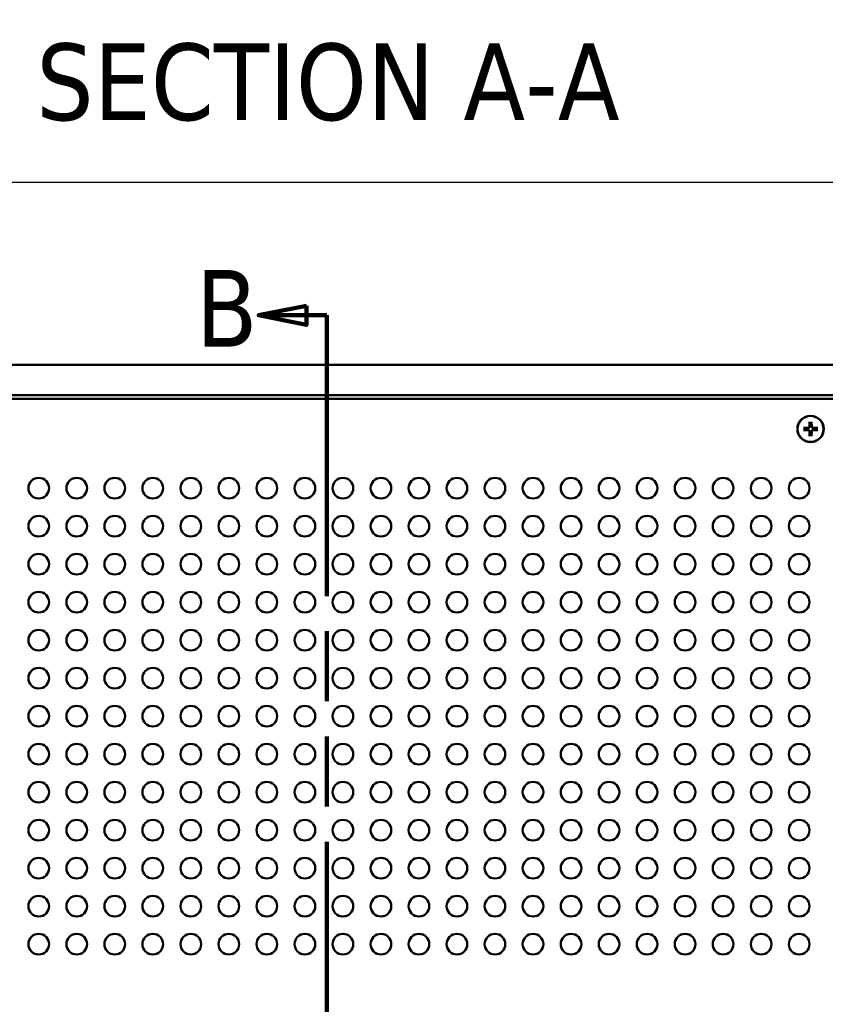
# Model space of a CAD drawing. Header units: millimetres. Extents: x 25 to 1702, y 51 to 1067.
# Tile 5 of 18: x 359 to 527, y 592 to 798. Entities that reach past the tile are written whole.
import ezdxf

# ---------------------------------------------------------------- set-up
doc = ezdxf.new("R2010")
doc.units = ezdxf.units.MM
doc.header["$LTSCALE"] = 2
doc.linetypes.add('DOUBLE_DASH_CHAIN', pattern=[1.2403, 0.6614, -0.0827, 0.1654, -0.0827, 0.1654, -0.0827])
for name, color, linetype, lineweight in [('Dimension (ANSI)', 7, 'Continuous', 25), ('Section Line (ANSI)', 7, 'DOUBLE_DASH_CHAIN', 100), ('Symbol (ANSI)', 7, 'Continuous', 25), ('Visible (ANSI)', 7, 'Continuous', 50)]:
    doc.layers.add(name, color=color, linetype=linetype, lineweight=lineweight)
doc.styles.add('Label Text (ANSI)', font='tahoma.ttf')
doc.styles.add('Note Text (ANSI)', font='tahoma.ttf')
doc.dimstyles.new('Default - mm (ANSI)', dxfattribs={"dimscale": 2, "dimtxt": 5, "dimasz": 2.5, "dimexe": 3.175, "dimexo": 1.6002, "dimgap": 0.8, "dimtad": 0, "dimtih": 1, "dimtoh": 1, "dimrnd": 1e-08, "dimzin": 0, "dimdsep": 46, "dimtxsty": 'Note Text (ANSI)', "dimcen": 0.09, "dimdle": 10, "dimclrd": 256, "dimclre": 256, "dimclrt": 256, "dimadec": 1, "dimazin": 0, "dimtfac": 0.6096, "dimtofl": 0, "dimtmove": 0, "dimatfit": 3, "dimldrblk": 'Filled-1', "dimfxl": 1, "dimtolj": 1, "dimtzin": 0, "dimlwd": -1, "dimlwe": -1, "dimarcsym": 0})

# ---------------------------------------------------------------- blocks, each defined once
blk = doc.blocks.new('2dTransSection1')
at = {"layer": 'Section Line (ANSI)', "linetype": 'Continuous'}
for p, q in [((209.24, 369.18), (204.24, 368.18)), ((209.24, 368.18), (204.24, 368.18)), ((204.24, 368.18), (209.24, 367.18)), ((209.24, 367.18), (209.24, 369.18)), ((211.38, 368.18), (209.24, 368.18)), ((211.38, 368.18), (211.38, 354.19))]:
    blk.add_line(p, q, dxfattribs=at)
at = {"layer": 'Section Line (ANSI)', "linetype": 'DOUBLE_DASH_CHAIN', "ltscale": 22.163883}
blk.add_line((211.38, 368.18), (211.38, 189.25), dxfattribs=at)
at = {"layer": 'Section Line (ANSI)', "linetype": 'Continuous', "flags": 128}
blk.add_lwpolyline([(209.24, 369.18), (204.24, 368.18), (209.24, 367.18), (209.24, 369.18)], dxfattribs=at)
at = {"layer": 'Section Line (ANSI)'}
blk.add_solid([(209.24, 369.18), (204.24, 368.18), (209.24, 367.18), (209.24, 369.18)], dxfattribs=at)
at = {"layer": 'Section Line (ANSI)', "insert": (197.67, 364.91), "char_height": 8, "attachment_point": 7, "style": 'Label Text (ANSI)'}
blk.add_mtext('B', dxfattribs=at)
blk = doc.blocks.new('*D17')
at = {"layer": 'Defpoints', "color": 0, "transparency": 16777216}
for p in [(632.94, 764.08), (211.29, 726.01), (632.94, 726.01)]:
    blk.add_point(p, dxfattribs=at)
at = {"layer": 'Dimension (ANSI)', "transparency": 16777216}
for p, q in [((211.29, 729.21), (211.29, 770.43)), ((632.94, 729.21), (632.94, 770.43)), ((211.29, 764.08), (186.09, 764.08)), ((627.94, 764.08), (216.29, 764.08))]:
    blk.add_line(p, q, dxfattribs=at)
for points in [[(216.29, 764.91), (216.29, 763.25), (211.29, 764.08)], [(627.94, 764.91), (627.94, 763.25), (632.94, 764.08)]]:
    blk.add_solid(points, dxfattribs=at)
at = {"layer": 'Dimension (ANSI)', "transparency": 16777216, "char_height": 10, "attachment_point": 5, "style": 'Note Text (ANSI)'}
for s, insert in [('\\A1; 421.65 mm', (148.22, 770.89)), ('\\A1;[16.600 in]', (148.22, 755.94))]:
    blk.add_mtext(s, dxfattribs=dict(at, insert=insert))
blk = doc.blocks.new('Filled-1')
at = {"color": 0}
for p, q in [((0, 0), (-1, 0.333)), ((-1, 0.333), (-1, -0.333)), ((-1, 0), (0, 0)), ((-1, -0.333), (0, 0))]:
    blk.add_line(p, q, dxfattribs=at)
at = {"color": 0, "flags": 128}
blk.add_lwpolyline([(-1, -0.333), (0, 0), (-1, 0.333), (-1, -0.333)], dxfattribs=at)
at = {"color": 0}
blk.add_solid([(-1, -0.333), (0, 0), (-1, 0.333), (-1, -0.333)], dxfattribs=at)

msp = doc.modelspace()

# ---------------------------------------------------------------- linework, layer by layer
at = {"layer": 'Visible (ANSI)'}
for p, q in [((214.4622, 726.0077), (629.7622, 726.0077)), ((629.7622, 719.6577), (214.4622, 719.6577)), ((629.0122, 718.9177), (215.2122, 718.9177)), ((523.485, 714.1177), (523.4602, 713.0624)), ((523.9395, 714.1177), (523.9643, 713.0624)), ((522.2123, 712.845), (523.2675, 712.8698)), ((522.2123, 712.3905), (523.2675, 712.3656)), ((523.2682, 712.8421), (523.017, 712.8383)), ((523.017, 712.3971), (523.2682, 712.3934)), ((523.485, 711.1177), (523.4602, 712.173)), ((523.4917, 713.313), (523.4879, 713.0618)), ((523.4879, 712.1737), (523.4917, 711.9225)), ((523.9366, 713.0618), (523.9328, 713.313)), ((523.9328, 711.9225), (523.9366, 712.1737)), ((523.9395, 711.1177), (523.9643, 712.173)), ((524.4075, 712.8383), (524.1563, 712.8421)), ((524.1563, 712.3934), (524.4075, 712.3971)), ((525.2122, 712.845), (524.1569, 712.8698)), ((525.2122, 712.3905), (524.1569, 712.3656))]:
    msp.add_line(p, q, dxfattribs=at)
at = {"layer": 'Visible (ANSI)', "flags": 128}
for points in [[(523.4839, 714.0347), (523.4839, 714.0368), (523.4839, 714.039), (523.4839, 714.0414), (523.4839, 714.044), (523.4839, 714.0467), (523.4839, 714.0495), (523.4839, 714.0523), (523.4839, 714.0553), (523.484, 714.0586), (523.484, 714.062), (523.484, 714.0656), (523.4841, 714.0692), (523.4841, 714.073), (523.4842, 714.0768), (523.4843, 714.0805), (523.4843, 714.0843), (523.4844, 714.0882), (523.4845, 714.0923), (523.4845, 714.0965), (523.4846, 714.1008), (523.4847, 714.1051), (523.4848, 714.1094), (523.4849, 714.1136), (523.485, 714.1177)], [(523.4839, 714.0347), (523.4844, 713.9931), (523.4848, 713.9528), (523.4853, 713.9139), (523.4857, 713.8762), (523.4861, 713.8397), (523.4865, 713.8043), (523.4868, 713.77), (523.4872, 713.7368), (523.4876, 713.7045), (523.4879, 713.6731), (523.4882, 713.6427), (523.4885, 713.6131), (523.4888, 713.5843), (523.4891, 713.5563), (523.4894, 713.5291), (523.4897, 713.5025), (523.49, 713.4767), (523.4902, 713.4515), (523.4905, 713.427), (523.4907, 713.4031), (523.491, 713.3797), (523.4912, 713.3569), (523.4914, 713.3347), (523.4917, 713.313)], [(523.9328, 713.313), (523.933, 713.3347), (523.9333, 713.3569), (523.9335, 713.3797), (523.9337, 713.4031), (523.934, 713.427), (523.9342, 713.4515), (523.9345, 713.4767), (523.9348, 713.5025), (523.9351, 713.5291), (523.9353, 713.5563), (523.9356, 713.5843), (523.9359, 713.6131), (523.9363, 713.6427), (523.9366, 713.6731), (523.9369, 713.7045), (523.9373, 713.7368), (523.9376, 713.77), (523.938, 713.8043), (523.9384, 713.8397), (523.9388, 713.8762), (523.9392, 713.9139), (523.9397, 713.9528), (523.9401, 713.9931), (523.9406, 714.0347)], [(523.9395, 714.1177), (523.9396, 714.1136), (523.9397, 714.1094), (523.9398, 714.1051), (523.9399, 714.1008), (523.9399, 714.0965), (523.94, 714.0923), (523.9401, 714.0882), (523.9402, 714.0843), (523.9402, 714.0805), (523.9403, 714.0768), (523.9403, 714.073), (523.9404, 714.0692), (523.9404, 714.0656), (523.9405, 714.062), (523.9405, 714.0586), (523.9405, 714.0553), (523.9406, 714.0523), (523.9406, 714.0495), (523.9406, 714.0467), (523.9406, 714.044), (523.9406, 714.0414), (523.9406, 714.039), (523.9406, 714.0368), (523.9406, 714.0347)], [(522.2123, 712.845), (522.2164, 712.8451), (522.2206, 712.8451), (522.2248, 712.8452), (522.2291, 712.8453), (522.2334, 712.8454), (522.2376, 712.8455), (522.2417, 712.8456), (522.2457, 712.8456), (522.2494, 712.8457), (522.2532, 712.8458), (522.257, 712.8458), (522.2607, 712.8459), (522.2644, 712.8459), (522.268, 712.846), (522.2714, 712.846), (522.2746, 712.846), (522.2777, 712.846), (522.2805, 712.8461), (522.2833, 712.8461), (522.2859, 712.8461), (522.2885, 712.8461), (522.2909, 712.8461), (522.2932, 712.846), (522.2952, 712.846)], [(522.2952, 712.3894), (522.2932, 712.3894), (522.2909, 712.3894), (522.2885, 712.3894), (522.2859, 712.3894), (522.2833, 712.3894), (522.2805, 712.3894), (522.2777, 712.3894), (522.2746, 712.3894), (522.2714, 712.3894), (522.268, 712.3895), (522.2644, 712.3895), (522.2607, 712.3896), (522.257, 712.3896), (522.2532, 712.3897), (522.2494, 712.3897), (522.2457, 712.3898), (522.2417, 712.3899), (522.2376, 712.3899), (522.2334, 712.39), (522.2291, 712.3901), (522.2248, 712.3902), (522.2206, 712.3903), (522.2164, 712.3904), (522.2123, 712.3905)], [(523.017, 712.8383), (522.9953, 712.8385), (522.973, 712.8387), (522.9502, 712.839), (522.9269, 712.8392), (522.903, 712.8395), (522.8784, 712.8397), (522.8533, 712.84), (522.8274, 712.8402), (522.8009, 712.8405), (522.7737, 712.8408), (522.7457, 712.8411), (522.7169, 712.8414), (522.6873, 712.8417), (522.6568, 712.8421), (522.6255, 712.8424), (522.5932, 712.8428), (522.5599, 712.8431), (522.5256, 712.8435), (522.4903, 712.8439), (522.4538, 712.8443), (522.4161, 712.8447), (522.3771, 712.8451), (522.3369, 712.8456), (522.2953, 712.846)], [(522.2953, 712.3894), (522.3369, 712.3899), (522.3771, 712.3903), (522.4161, 712.3907), (522.4538, 712.3911), (522.4903, 712.3916), (522.5256, 712.3919), (522.5599, 712.3923), (522.5932, 712.3927), (522.6255, 712.393), (522.6568, 712.3934), (522.6873, 712.3937), (522.7169, 712.394), (522.7457, 712.3943), (522.7737, 712.3946), (522.8009, 712.3949), (522.8274, 712.3952), (522.8533, 712.3955), (522.8784, 712.3957), (522.903, 712.396), (522.9269, 712.3962), (522.9502, 712.3965), (522.973, 712.3967), (522.9953, 712.3969), (523.017, 712.3971)], [(523.4879, 713.0618), (523.4873, 713.048), (523.4858, 713.0344), (523.4836, 713.0212), (523.4805, 713.008), (523.4765, 712.9946), (523.4715, 712.981), (523.4655, 712.9675), (523.4585, 712.9543), (523.4506, 712.9416), (523.4419, 712.9294), (523.4325, 712.9179), (523.4226, 712.9073), (523.412, 712.8974), (523.4006, 712.8881), (523.3884, 712.8794), (523.3756, 712.8715), (523.3624, 712.8645), (523.349, 712.8585), (523.3354, 712.8535), (523.3219, 712.8495), (523.3088, 712.8464), (523.2955, 712.8442), (523.2819, 712.8427), (523.2682, 712.8421)], [(523.2682, 712.3934), (523.2819, 712.3927), (523.2955, 712.3913), (523.3088, 712.389), (523.3219, 712.386), (523.3354, 712.3819), (523.349, 712.3769), (523.3624, 712.3709), (523.3756, 712.364), (523.3884, 712.3561), (523.4006, 712.3474), (523.412, 712.338), (523.4226, 712.3281), (523.4325, 712.3175), (523.4419, 712.306), (523.4506, 712.2939), (523.4585, 712.2811), (523.4655, 712.2679), (523.4715, 712.2544), (523.4765, 712.2409), (523.4805, 712.2274), (523.4836, 712.2142), (523.4858, 712.201), (523.4873, 712.1874), (523.4879, 712.1737)], [(523.4917, 711.9225), (523.4914, 711.9007), (523.4912, 711.8785), (523.491, 711.8557), (523.4907, 711.8324), (523.4905, 711.8084), (523.4902, 711.7839), (523.49, 711.7587), (523.4897, 711.7329), (523.4894, 711.7064), (523.4891, 711.6791), (523.4888, 711.6511), (523.4885, 711.6224), (523.4882, 711.5928), (523.4879, 711.5623), (523.4876, 711.531), (523.4872, 711.4987), (523.4868, 711.4654), (523.4865, 711.4311), (523.4861, 711.3957), (523.4857, 711.3592), (523.4853, 711.3216), (523.4848, 711.2826), (523.4844, 711.2424), (523.4839, 711.2007)], [(523.9406, 711.2007), (523.9401, 711.2424), (523.9397, 711.2826), (523.9392, 711.3216), (523.9388, 711.3592), (523.9384, 711.3957), (523.938, 711.4311), (523.9376, 711.4654), (523.9373, 711.4987), (523.9369, 711.531), (523.9366, 711.5623), (523.9363, 711.5928), (523.9359, 711.6224), (523.9356, 711.6511), (523.9353, 711.6791), (523.9351, 711.7064), (523.9348, 711.7329), (523.9345, 711.7587), (523.9342, 711.7839), (523.934, 711.8084), (523.9337, 711.8324), (523.9335, 711.8557), (523.9333, 711.8785), (523.933, 711.9007), (523.9328, 711.9225)], [(524.1563, 712.8421), (524.1425, 712.8427), (524.129, 712.8442), (524.1157, 712.8464), (524.1025, 712.8495), (524.0891, 712.8535), (524.0755, 712.8585), (524.0621, 712.8645), (524.0489, 712.8715), (524.0361, 712.8794), (524.0239, 712.8881), (524.0125, 712.8974), (524.0019, 712.9073), (523.992, 712.9179), (523.9826, 712.9294), (523.9739, 712.9416), (523.966, 712.9543), (523.959, 712.9675), (523.953, 712.981), (523.948, 712.9946), (523.944, 713.008), (523.9409, 713.0212), (523.9387, 713.0344), (523.9372, 713.048), (523.9366, 713.0618)], [(523.9366, 712.1737), (523.9372, 712.1874), (523.9387, 712.201), (523.9409, 712.2142), (523.944, 712.2274), (523.948, 712.2409), (523.953, 712.2544), (523.959, 712.2679), (523.966, 712.2811), (523.9739, 712.2939), (523.9826, 712.306), (523.992, 712.3175), (524.0019, 712.3281), (524.0125, 712.338), (524.0239, 712.3474), (524.0361, 712.3561), (524.0489, 712.364), (524.0621, 712.3709), (524.0755, 712.3769), (524.0891, 712.3819), (524.1025, 712.386), (524.1157, 712.389), (524.129, 712.3913), (524.1425, 712.3927), (524.1563, 712.3934)], [(525.1292, 712.846), (525.0876, 712.8456), (525.0473, 712.8451), (525.0084, 712.8447), (524.9707, 712.8443), (524.9342, 712.8439), (524.8988, 712.8435), (524.8645, 712.8431), (524.8313, 712.8428), (524.799, 712.8424), (524.7677, 712.8421), (524.7372, 712.8417), (524.7076, 712.8414), (524.6788, 712.8411), (524.6508, 712.8408), (524.6236, 712.8405), (524.5971, 712.8402), (524.5712, 712.84), (524.5461, 712.8397), (524.5215, 712.8395), (524.4976, 712.8392), (524.4742, 712.839), (524.4515, 712.8387), (524.4292, 712.8385), (524.4075, 712.8383)], [(524.4075, 712.3971), (524.4292, 712.3969), (524.4515, 712.3967), (524.4742, 712.3965), (524.4976, 712.3962), (524.5215, 712.396), (524.5461, 712.3957), (524.5712, 712.3955), (524.5971, 712.3952), (524.6236, 712.3949), (524.6508, 712.3946), (524.6788, 712.3943), (524.7076, 712.394), (524.7372, 712.3937), (524.7677, 712.3934), (524.799, 712.393), (524.8313, 712.3927), (524.8645, 712.3923), (524.8988, 712.3919), (524.9342, 712.3916), (524.9707, 712.3911), (525.0084, 712.3907), (525.0473, 712.3903), (525.0876, 712.3899), (525.1292, 712.3894)], [(525.1293, 712.846), (525.1313, 712.846), (525.1336, 712.8461), (525.136, 712.8461), (525.1385, 712.8461), (525.1412, 712.8461), (525.144, 712.8461), (525.1468, 712.846), (525.1498, 712.846), (525.1531, 712.846), (525.1565, 712.846), (525.1601, 712.8459), (525.1638, 712.8459), (525.1675, 712.8458), (525.1713, 712.8458), (525.175, 712.8457), (525.1788, 712.8456), (525.1827, 712.8456), (525.1868, 712.8455), (525.1911, 712.8454), (525.1953, 712.8453), (525.1996, 712.8452), (525.2039, 712.8451), (525.2081, 712.8451), (525.2122, 712.845)], [(525.2122, 712.3905), (525.2081, 712.3904), (525.2039, 712.3903), (525.1996, 712.3902), (525.1953, 712.3901), (525.1911, 712.39), (525.1868, 712.3899), (525.1827, 712.3899), (525.1788, 712.3898), (525.175, 712.3897), (525.1713, 712.3897), (525.1675, 712.3896), (525.1638, 712.3896), (525.1601, 712.3895), (525.1565, 712.3895), (525.1531, 712.3894), (525.1498, 712.3894), (525.1468, 712.3894), (525.144, 712.3894), (525.1412, 712.3894), (525.1385, 712.3894), (525.136, 712.3894), (525.1336, 712.3894), (525.1313, 712.3894), (525.1293, 712.3894)], [(523.485, 711.1177), (523.4849, 711.1218), (523.4848, 711.126), (523.4847, 711.1303), (523.4846, 711.1346), (523.4845, 711.1389), (523.4845, 711.1431), (523.4844, 711.1472), (523.4843, 711.1512), (523.4843, 711.1549), (523.4842, 711.1587), (523.4841, 711.1624), (523.4841, 711.1662), (523.484, 711.1699), (523.484, 711.1734), (523.484, 711.1769), (523.4839, 711.1801), (523.4839, 711.1831), (523.4839, 711.186), (523.4839, 711.1887), (523.4839, 711.1914), (523.4839, 711.194), (523.4839, 711.1964), (523.4839, 711.1987), (523.4839, 711.2007)], [(523.9406, 711.2007), (523.9406, 711.1987), (523.9406, 711.1964), (523.9406, 711.194), (523.9406, 711.1914), (523.9406, 711.1887), (523.9406, 711.186), (523.9406, 711.1831), (523.9405, 711.1801), (523.9405, 711.1769), (523.9405, 711.1734), (523.9404, 711.1699), (523.9404, 711.1662), (523.9403, 711.1624), (523.9403, 711.1587), (523.9402, 711.1549), (523.9402, 711.1512), (523.9401, 711.1472), (523.94, 711.1431), (523.9399, 711.1389), (523.9399, 711.1346), (523.9398, 711.1303), (523.9397, 711.126), (523.9396, 711.1218), (523.9395, 711.1177)]]:
    msp.add_lwpolyline(points, dxfattribs=at)
at = {"layer": 'Visible (ANSI)'}
for centre, radius in [((523.7122, 712.6177), 2.75), ((523.7122, 712.6177), 2.7146), ((362.581, 700.2487), 2.159), ((370.5185, 700.2487), 2.159), ((378.456, 700.2487), 2.159), ((386.3935, 700.2487), 2.159), ((394.331, 700.2487), 2.159), ((402.2685, 700.2487), 2.159), ((410.206, 700.2487), 2.159), ((418.1435, 700.2487), 2.159), ((426.081, 700.2487), 2.159), ((434.0185, 700.2487), 2.159), ((441.956, 700.2487), 2.159), ((449.8935, 700.2487), 2.159), ((457.831, 700.2487), 2.159), ((465.7685, 700.2487), 2.159), ((473.706, 700.2487), 2.159), ((481.6435, 700.2487), 2.159), ((489.581, 700.2487), 2.159), ((497.5185, 700.2487), 2.159), ((505.456, 700.2487), 2.159), ((513.3935, 700.2487), 2.159), ((521.331, 700.2487), 2.159), ((362.581, 692.3112), 2.159), ((370.5185, 692.3112), 2.159), ((378.456, 692.3112), 2.159), ((386.3935, 692.3112), 2.159), ((394.331, 692.3112), 2.159), ((402.2685, 692.3112), 2.159), ((410.206, 692.3112), 2.159), ((418.1435, 692.3112), 2.159), ((426.081, 692.3112), 2.159), ((434.0185, 692.3112), 2.159), ((441.956, 692.3112), 2.159), ((449.8935, 692.3112), 2.159), ((457.831, 692.3112), 2.159), ((465.7685, 692.3112), 2.159), ((473.706, 692.3112), 2.159), ((481.6435, 692.3112), 2.159), ((489.581, 692.3112), 2.159), ((497.5185, 692.3112), 2.159), ((505.456, 692.3112), 2.159), ((513.3935, 692.3112), 2.159), ((521.331, 692.3112), 2.159), ((362.581, 684.3737), 2.159), ((370.5185, 684.3737), 2.159), ((378.456, 684.3737), 2.159), ((386.3935, 684.3737), 2.159), ((394.331, 684.3737), 2.159), ((402.2685, 684.3737), 2.159), ((410.206, 684.3737), 2.159), ((418.1435, 684.3737), 2.159), ((426.081, 684.3737), 2.159), ((434.0185, 684.3737), 2.159), ((441.956, 684.3737), 2.159), ((449.8935, 684.3737), 2.159), ((457.831, 684.3737), 2.159), ((465.7685, 684.3737), 2.159), ((473.706, 684.3737), 2.159), ((481.6435, 684.3737), 2.159), ((489.581, 684.3737), 2.159), ((497.5185, 684.3737), 2.159), ((505.456, 684.3737), 2.159), ((513.3935, 684.3737), 2.159), ((521.331, 684.3737), 2.159), ((362.581, 676.4362), 2.159), ((370.5185, 676.4362), 2.159), ((378.456, 676.4362), 2.159), ((386.3935, 676.4362), 2.159), ((394.331, 676.4362), 2.159), ((402.2685, 676.4362), 2.159), ((410.206, 676.4362), 2.159), ((418.1435, 676.4362), 2.159), ((426.081, 676.4362), 2.159), ((434.0185, 676.4362), 2.159), ((441.956, 676.4362), 2.159), ((449.8935, 676.4362), 2.159), ((457.831, 676.4362), 2.159), ((465.7685, 676.4362), 2.159), ((473.706, 676.4362), 2.159), ((481.6435, 676.4362), 2.159), ((489.581, 676.4362), 2.159), ((497.5185, 676.4362), 2.159), ((505.456, 676.4362), 2.159), ((513.3935, 676.4362), 2.159), ((521.331, 676.4362), 2.159), ((362.581, 668.4987), 2.159), ((370.5185, 668.4987), 2.159), ((378.456, 668.4987), 2.159), ((386.3935, 668.4987), 2.159), ((394.331, 668.4987), 2.159), ((402.2685, 668.4987), 2.159), ((410.206, 668.4987), 2.159), ((418.1435, 668.4987), 2.159), ((426.081, 668.4987), 2.159), ((434.0185, 668.4987), 2.159), ((441.956, 668.4987), 2.159), ((449.8935, 668.4987), 2.159), ((457.831, 668.4987), 2.159), ((465.7685, 668.4987), 2.159), ((473.706, 668.4987), 2.159), ((481.6435, 668.4987), 2.159), ((489.581, 668.4987), 2.159), ((497.5185, 668.4987), 2.159), ((505.456, 668.4987), 2.159), ((513.3935, 668.4987), 2.159), ((521.331, 668.4987), 2.159), ((362.581, 660.5612), 2.159), ((370.5185, 660.5612), 2.159), ((378.456, 660.5612), 2.159), ((386.3935, 660.5612), 2.159), ((394.331, 660.5612), 2.159), ((402.2685, 660.5612), 2.159), ((410.206, 660.5612), 2.159), ((418.1435, 660.5612), 2.159), ((426.081, 660.5612), 2.159), ((434.0185, 660.5612), 2.159), ((441.956, 660.5612), 2.159), ((449.8935, 660.5612), 2.159), ((457.831, 660.5612), 2.159), ((465.7685, 660.5612), 2.159), ((473.706, 660.5612), 2.159), ((481.6435, 660.5612), 2.159), ((489.581, 660.5612), 2.159), ((497.5185, 660.5612), 2.159), ((505.456, 660.5612), 2.159), ((513.3935, 660.5612), 2.159), ((521.331, 660.5612), 2.159), ((362.581, 652.6237), 2.159), ((370.5185, 652.6237), 2.159), ((378.456, 652.6237), 2.159), ((386.3935, 652.6237), 2.159), ((394.331, 652.6237), 2.159), ((402.2685, 652.6237), 2.159), ((410.206, 652.6237), 2.159), ((418.1435, 652.6237), 2.159), ((426.081, 652.6237), 2.159), ((434.0185, 652.6237), 2.159), ((441.956, 652.6237), 2.159), ((449.8935, 652.6237), 2.159), ((457.831, 652.6237), 2.159), ((465.7685, 652.6237), 2.159), ((473.706, 652.6237), 2.159), ((481.6435, 652.6237), 2.159), ((489.581, 652.6237), 2.159), ((497.5185, 652.6237), 2.159), ((505.456, 652.6237), 2.159), ((513.3935, 652.6237), 2.159), ((521.331, 652.6237), 2.159), ((362.581, 644.6862), 2.159), ((370.5185, 644.6862), 2.159), ((378.456, 644.6862), 2.159), ((386.3935, 644.6862), 2.159), ((394.331, 644.6862), 2.159), ((402.2685, 644.6862), 2.159), ((410.206, 644.6862), 2.159), ((418.1435, 644.6862), 2.159), ((426.081, 644.6862), 2.159), ((434.0185, 644.6862), 2.159), ((441.956, 644.6862), 2.159), ((449.8935, 644.6862), 2.159), ((457.831, 644.6862), 2.159), ((465.7685, 644.6862), 2.159), ((473.706, 644.6862), 2.159), ((481.6435, 644.6862), 2.159), ((489.581, 644.6862), 2.159), ((497.5185, 644.6862), 2.159), ((505.456, 644.6862), 2.159), ((513.3935, 644.6862), 2.159), ((521.331, 644.6862), 2.159), ((362.581, 636.7487), 2.159), ((370.5185, 636.7487), 2.159), ((378.456, 636.7487), 2.159), ((386.3935, 636.7487), 2.159), ((394.331, 636.7487), 2.159), ((402.2685, 636.7487), 2.159), ((410.206, 636.7487), 2.159), ((418.1435, 636.7487), 2.159), ((426.081, 636.7487), 2.159), ((434.0185, 636.7487), 2.159), ((441.956, 636.7487), 2.159), ((449.8935, 636.7487), 2.159), ((457.831, 636.7487), 2.159), ((465.7685, 636.7487), 2.159), ((473.706, 636.7487), 2.159), ((481.6435, 636.7487), 2.159), ((489.581, 636.7487), 2.159), ((497.5185, 636.7487), 2.159), ((505.456, 636.7487), 2.159), ((513.3935, 636.7487), 2.159), ((521.331, 636.7487), 2.159), ((362.581, 628.8112), 2.159), ((370.5185, 628.8112), 2.159), ((378.456, 628.8112), 2.159), ((386.3935, 628.8112), 2.159), ((394.331, 628.8112), 2.159), ((402.2685, 628.8112), 2.159), ((410.206, 628.8112), 2.159), ((418.1435, 628.8112), 2.159), ((426.081, 628.8112), 2.159), ((434.0185, 628.8112), 2.159), ((441.956, 628.8112), 2.159), ((449.8935, 628.8112), 2.159), ((457.831, 628.8112), 2.159), ((465.7685, 628.8112), 2.159), ((473.706, 628.8112), 2.159), ((481.6435, 628.8112), 2.159), ((489.581, 628.8112), 2.159), ((497.5185, 628.8112), 2.159), ((505.456, 628.8112), 2.159), ((513.3935, 628.8112), 2.159), ((521.331, 628.8112), 2.159), ((362.581, 620.8737), 2.159), ((370.5185, 620.8737), 2.159), ((378.456, 620.8737), 2.159), ((386.3935, 620.8737), 2.159), ((394.331, 620.8737), 2.159), ((402.2685, 620.8737), 2.159), ((410.206, 620.8737), 2.159), ((418.1435, 620.8737), 2.159), ((426.081, 620.8737), 2.159), ((434.0185, 620.8737), 2.159), ((441.956, 620.8737), 2.159), ((449.8935, 620.8737), 2.159), ((457.831, 620.8737), 2.159), ((465.7685, 620.8737), 2.159), ((473.706, 620.8737), 2.159), ((481.6435, 620.8737), 2.159), ((489.581, 620.8737), 2.159), ((497.5185, 620.8737), 2.159), ((505.456, 620.8737), 2.159), ((513.3935, 620.8737), 2.159), ((521.331, 620.8737), 2.159), ((362.581, 612.9362), 2.159), ((370.5185, 612.9362), 2.159), ((378.456, 612.9362), 2.159), ((386.3935, 612.9362), 2.159), ((394.331, 612.9362), 2.159), ((402.2685, 612.9362), 2.159), ((410.206, 612.9362), 2.159), ((418.1435, 612.9362), 2.159), ((426.081, 612.9362), 2.159), ((434.0185, 612.9362), 2.159), ((441.956, 612.9362), 2.159), ((449.8935, 612.9362), 2.159), ((457.831, 612.9362), 2.159), ((465.7685, 612.9362), 2.159), ((473.706, 612.9362), 2.159), ((481.6435, 612.9362), 2.159), ((489.581, 612.9362), 2.159), ((497.5185, 612.9362), 2.159), ((505.456, 612.9362), 2.159), ((513.3935, 612.9362), 2.159), ((521.331, 612.9362), 2.159), ((362.581, 604.9987), 2.159), ((370.5185, 604.9987), 2.159), ((378.456, 604.9987), 2.159), ((386.3935, 604.9987), 2.159), ((394.331, 604.9987), 2.159), ((402.2685, 604.9987), 2.159), ((410.206, 604.9987), 2.159), ((418.1435, 604.9987), 2.159), ((426.081, 604.9987), 2.159), ((434.0185, 604.9987), 2.159), ((441.956, 604.9987), 2.159), ((449.8935, 604.9987), 2.159), ((457.831, 604.9987), 2.159), ((465.7685, 604.9987), 2.159), ((473.706, 604.9987), 2.159), ((481.6435, 604.9987), 2.159), ((489.581, 604.9987), 2.159), ((497.5185, 604.9987), 2.159), ((505.456, 604.9987), 2.159), ((513.3935, 604.9987), 2.159), ((521.331, 604.9987), 2.159)]:
    msp.add_circle(centre, radius, dxfattribs=at)
for centre, radius, start, end in [((523.7122, 712.6177), 0.7294, 162.39692, 197.60308), ((523.2629, 713.0671), 0.1973, 271.348178, 358.651822), ((523.2629, 712.1684), 0.1973, 1.348178, 88.651822), ((523.7122, 712.6177), 0.7294, 72.39692, 107.60308), ((523.7122, 712.6177), 0.7294, 252.39692, 287.60308), ((524.1616, 713.0671), 0.1973, 181.348178, 268.651822), ((524.1616, 712.1684), 0.1973, 91.348178, 178.651822), ((523.7122, 712.6177), 0.7294, 342.39692, 17.60308)]:
    msp.add_arc(centre, radius, start, end, dxfattribs=at)

# ---------------------------------------------------------------- block references
at = {"layer": 'Section Line (ANSI)', "xscale": 2, "yscale": 2, "zscale": 2}
msp.add_blockref('2dTransSection1', (0, 0), dxfattribs=at)

# ---------------------------------------------------------------- texts
at = {"layer": 'Symbol (ANSI)', "insert": (362.0688, 776.8313), "char_height": 16, "attachment_point": 7, "style": 'Label Text (ANSI)'}
msp.add_mtext('SECTION A-A', dxfattribs=at)

# ---------------------------------------------------------------- dimensions: what is measured, and where the dimension line sits
at = {"layer": 'Dimension (ANSI)'}
dim = msp.add_linear_dim(base=(632.9372, 764.0788), p1=(211.2872, 726.0077), p2=(632.9372, 726.0077), angle=180, text=' <> mm\\X[16.600 in]', dimstyle='Default - mm (ANSI)', override={"dimgap": 0.8, "dimtih": 0, "dimtoh": 0, "dimdec": 2, "dimpost": '', "dimtol": 0, "dimlim": 0, "dimtp": 0, "dimtm": 0, "dimtdec": 2, "dimatfit": 2}, dxfattribs=at)
dim.commit()
dim.dimension.update_dxf_attribs({"geometry": '*D17', "text_midpoint": (148.2161, 764.0788), "dimtype": 160})

doc.saveas('drawing.dxf')
